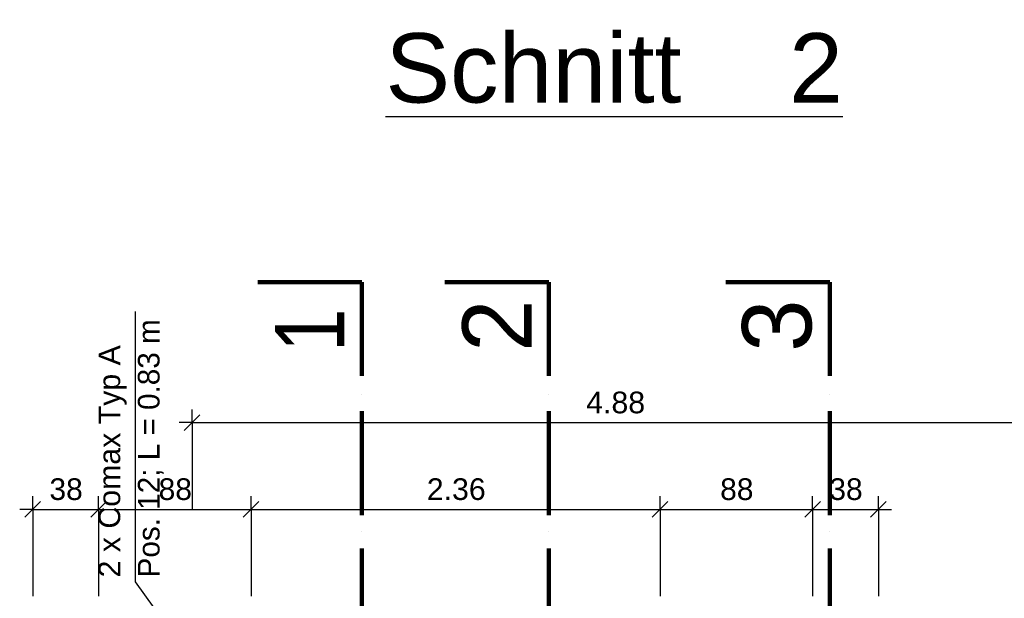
# Model space of a CAD drawing. Header units: metres. Extents: x 0.2 to 47.2, y 0.2 to 23.6.
# Tile 11 of 21: x 15.2 to 20.9, y 9.7 to 13. Entities that reach past the tile are written whole.
import ezdxf

# ---------------------------------------------------------------- set-up
doc = ezdxf.new("R2010")
doc.units = ezdxf.units.M
doc.linetypes.add('AUSGEZOGEN', pattern=[0])
for name, color, linetype, lineweight in [('XR$1$Beton geschnitten', 117, 'AUSGEZOGEN', 50), ('XR$1$Text Decke', 7, 'AUSGEZOGEN', 25), ('XR$1$Text Schnitt', 7, 'AUSGEZOGEN', 25), ('XR$1$Vermassung Decke', 7, 'AUSGEZOGEN', 25), ('XR$1$Wand Beton bewehrt', 117, 'AUSGEZOGEN', 50)]:
    doc.layers.add(name, color=color, linetype=linetype, lineweight=lineweight)
doc.styles.add('ARIAL', font='arial.ttf')

# ---------------------------------------------------------------- blocks, each defined once
blk = doc.blocks.new('COMPLEXOBJECT_12')
at = {"layer": 'XR$1$Vermassung Decke', "color": 7, "linetype": 'AUSGEZOGEN', "lineweight": 35, "transparency": 33554687}
for p, q in [((16.1903, 10.6721), (16.2803, 10.7621)), ((21.0703, 10.6721), (21.1603, 10.7621))]:
    blk.add_line(p, q, dxfattribs=at)
at = {"layer": 'XR$1$Vermassung Decke', "color": 7, "linetype": 'AUSGEZOGEN', "lineweight": 25, "transparency": 33554687}
for p, q in [((16.2353, 10.7171), (16.2353, 10.7921)), ((21.1153, 10.7171), (21.1153, 10.7921)), ((16.2353, 10.7171), (16.1603, 10.7171)), ((16.2353, 10.7171), (16.2353, 10.6421)), ((16.2353, 10.7171), (16.2353, 10.2171)), ((16.2353, 10.7171), (21.1153, 10.7171)), ((21.1153, 10.7171), (21.1153, 10.6421)), ((21.1153, 10.7171), (21.1153, 10.2171)), ((21.1153, 10.7171), (21.1903, 10.7171))]:
    blk.add_line(p, q, dxfattribs=at)
at = {"layer": 'XR$1$Vermassung Decke', "color": 7, "linetype": 'AUSGEZOGEN', "lineweight": 25, "transparency": 33554687, "insert": (18.5092, 10.7692), "char_height": 0.125, "width": 0.40422, "attachment_point": 7, "style": 'ARIAL'}
blk.add_mtext('\\W1.00;4.88', dxfattribs=at)
blk = doc.blocks.new('COMPLEXOBJECT_32')
at = {"layer": 'XR$1$Vermassung Decke', "color": 5, "linetype": 'AUSGEZOGEN', "lineweight": 25, "transparency": 33554687, "char_height": 0.125, "attachment_point": 7, "rotation": 90, "style": 'ARIAL'}
for s, insert, width in [('\\W0.98;Pos. 12; L = 0.83 m', (16.0705, 9.8245), 1.567154), ('\\W1.00;2 x Comax Typ A', (15.858, 9.8245), 1.404244)]:
    blk.add_mtext(s, dxfattribs=dict(at, insert=insert, width=width))
blk = doc.blocks.new('COMPLEXOBJECT_43')
at = {"layer": 'XR$1$Text Decke', "color": 7, "linetype": 'AUSGEZOGEN', "lineweight": 100, "transparency": 33554687}
blk.add_line((17.2143, 10.8794), (17.2143, 10.8794), dxfattribs=at)
blk = doc.blocks.new('COMPLEXOBJECT_45')
at = {"layer": 'XR$1$Text Decke', "color": 7, "linetype": 'AUSGEZOGEN', "lineweight": 100, "transparency": 33554687}
blk.add_line((17.2143, 10.0877), (17.2143, 10.0877), dxfattribs=at)
blk = doc.blocks.new('COMPLEXOBJECT_47')
at = {"layer": 'XR$1$Text Decke', "color": 7, "linetype": 'AUSGEZOGEN', "lineweight": 100, "transparency": 33554687, "insert": (17.1143, 11.1254), "char_height": 0.4, "width": 0.439504, "attachment_point": 7, "rotation": 90, "style": 'ARIAL'}
blk.add_mtext('\\W0.80;1', dxfattribs=at)
blk = doc.blocks.new('COMPLEXOBJECT_79')
at = {"layer": 'XR$1$Beton geschnitten', "color": 7, "linetype": 'AUSGEZOGEN', "lineweight": 50, "transparency": 33554687}
blk.add_line((15.9158, 15.9977), (15.9158, 13.3077), dxfattribs=at)
at = {"layer": 'XR$1$Wand Beton bewehrt', "color": 7, "linetype": 'AUSGEZOGEN', "lineweight": 50, "transparency": 33554687}
blk.add_line((17.4953, 9.2671), (17.4953, 9.4671), dxfattribs=at)
blk = doc.blocks.new('COMPLEXOBJECT_80')
at = {"layer": 'XR$1$Beton geschnitten', "color": 7, "linetype": 'AUSGEZOGEN', "lineweight": 50, "transparency": 33554687}
blk.add_line((17.5358, 15.7777), (17.7358, 15.7777), dxfattribs=at)
at = {"layer": 'XR$1$Wand Beton bewehrt', "color": 7, "linetype": 'AUSGEZOGEN', "lineweight": 50, "transparency": 33554687}
blk.add_line((16.6153, 9.4671), (16.6153, 9.2671), dxfattribs=at)
blk = doc.blocks.new('COMPLEXOBJECT_202')
at = {"layer": 'XR$1$Text Schnitt', "color": 7, "linetype": 'AUSGEZOGEN', "lineweight": 25, "transparency": 33554687, "insert": (17.3508, 12.557), "char_height": 0.4, "width": 2.839697, "attachment_point": 7, "style": 'ARIAL'}
blk.add_mtext('\\A1;{\\L\\fArial|i0|b0;\\H0.400000;\\W1.000000;\\C7;Schnitt    2\\l}\\P', dxfattribs=at)

msp = doc.modelspace()

# ---------------------------------------------------------------- linework, layer by layer
at = {"layer": 'XR$1$Text Decke', "color": 7, "linetype": 'AUSGEZOGEN', "lineweight": 100, "transparency": 33554687}
for p, q in [((17.2143, 11.5271), (16.6143, 11.5271)), ((17.2143, 10.9873), (17.2143, 11.5271)), ((18.2943, 11.5271), (17.6943, 11.5271)), ((18.2943, 10.9873), (18.2943, 11.5271)), ((19.9143, 11.5271), (19.3143, 11.5271)), ((19.9143, 10.9873), (19.9143, 11.5271)), ((17.2143, 10.8794), (17.2143, 10.8794)), ((17.2143, 10.8794), (17.2143, 10.8794)), ((18.2943, 10.8794), (18.2943, 10.8794)), ((18.2943, 10.8794), (18.2943, 10.8794)), ((19.9143, 10.8794), (19.9143, 10.8794)), ((19.9143, 10.8794), (19.9143, 10.8794)), ((19.9143, 10.8794), (19.9143, 10.8794)), ((17.2143, 10.1837), (17.2143, 10.7834)), ((18.2943, 10.1837), (18.2943, 10.7834)), ((19.9143, 10.1837), (19.9143, 10.7834)), ((17.2143, 10.0877), (17.2143, 10.0877)), ((17.2143, 10.0877), (17.2143, 10.0877)), ((18.2943, 10.0877), (18.2943, 10.0877)), ((19.9143, 10.0877), (19.9143, 10.0877)), ((19.9143, 10.0877), (19.9143, 10.0877)), ((19.9143, 10.0877), (19.9143, 10.0877)), ((17.2143, 9.404), (17.2143, 9.9917)), ((18.2943, 9.404), (18.2943, 9.9917)), ((19.9143, 9.404), (19.9143, 9.9917))]:
    msp.add_line(p, q, dxfattribs=at)
at = {"layer": 'XR$1$Vermassung Decke', "color": 5, "linetype": 'AUSGEZOGEN', "lineweight": 25, "transparency": 33554687}
for p, q in [((15.9094, 9.7983), (15.9094, 11.3583)), ((16.4959, 8.9871), (15.9094, 9.7983))]:
    msp.add_line(p, q, dxfattribs=at)
at = {"layer": 'XR$1$Vermassung Decke', "color": 7, "linetype": 'AUSGEZOGEN', "lineweight": 25, "transparency": 33554687}
for p, q in [((15.3153, 10.2171), (15.3153, 10.2921)), ((15.6953, 10.2171), (15.6953, 10.2921)), ((16.5753, 10.2171), (16.5753, 10.2921)), ((18.9353, 10.2171), (18.9353, 10.2921)), ((19.8153, 10.2171), (19.8153, 10.2921)), ((20.1953, 10.2171), (20.1953, 10.2921)), ((15.3153, 10.2171), (15.2403, 10.2171)), ((15.3153, 10.2171), (15.3153, 10.1421)), ((15.3153, 10.2171), (15.3153, 9.7171)), ((15.3153, 10.2171), (15.6953, 10.2171)), ((15.6953, 10.2171), (15.6953, 10.1421)), ((15.6953, 10.2171), (15.6953, 9.7171)), ((15.6953, 10.2171), (16.5753, 10.2171)), ((16.5753, 10.2171), (16.5753, 10.1421)), ((16.5753, 10.2171), (16.5753, 9.7171)), ((16.5753, 10.2171), (18.9353, 10.2171)), ((18.9353, 10.2171), (18.9353, 10.1421)), ((18.9353, 10.2171), (18.9353, 9.7171)), ((18.9353, 10.2171), (19.8153, 10.2171)), ((19.8153, 10.2171), (19.8153, 10.1421)), ((19.8153, 10.2171), (19.8153, 9.7171)), ((19.8153, 10.2171), (20.1953, 10.2171)), ((20.1953, 10.2171), (20.1953, 10.1421)), ((20.1953, 10.2171), (20.1953, 9.7171)), ((20.1953, 10.2171), (20.2703, 10.2171))]:
    msp.add_line(p, q, dxfattribs=at)
at = {"layer": 'XR$1$Vermassung Decke', "color": 7, "linetype": 'AUSGEZOGEN', "lineweight": 35, "transparency": 33554687}
for p, q in [((15.2703, 10.1721), (15.3603, 10.2621)), ((15.6503, 10.1721), (15.7403, 10.2621)), ((16.5303, 10.1721), (16.6203, 10.2621)), ((18.8903, 10.1721), (18.9803, 10.2621)), ((19.7703, 10.1721), (19.8603, 10.2621)), ((20.1503, 10.1721), (20.2403, 10.2621))]:
    msp.add_line(p, q, dxfattribs=at)

# ---------------------------------------------------------------- block references
at = {"layer": 'XR$1$Text Decke', "color": 7, "linetype": 'AUSGEZOGEN', "lineweight": 100, "transparency": 33554687}
msp.add_blockref('COMPLEXOBJECT_43', (0, 0), dxfattribs=at)
at = {"layer": 'XR$1$Vermassung Decke', "color": 5, "linetype": 'AUSGEZOGEN', "lineweight": 25, "transparency": 33554687}
msp.add_blockref('COMPLEXOBJECT_32', (0, 0), dxfattribs=at)
at = {"layer": 'XR$1$Vermassung Decke', "color": 7, "linetype": 'AUSGEZOGEN', "lineweight": 35, "transparency": 33554687}
msp.add_blockref('COMPLEXOBJECT_12', (0, 0), dxfattribs=at)
at = {"layer": 'XR$1$Wand Beton bewehrt', "color": 7, "linetype": 'AUSGEZOGEN', "lineweight": 50, "transparency": 33554687}
for name in ['COMPLEXOBJECT_79', 'COMPLEXOBJECT_80', 'COMPLEXOBJECT_202', 'COMPLEXOBJECT_47', 'COMPLEXOBJECT_45']:
    msp.add_blockref(name, (0, 0), dxfattribs=at)

# ---------------------------------------------------------------- texts
at = {"layer": 'XR$1$Text Decke', "color": 7, "linetype": 'AUSGEZOGEN', "lineweight": 100, "transparency": 33554687, "char_height": 0.4, "width": 0.501167, "attachment_point": 7, "rotation": 90, "style": 'ARIAL'}
for s, insert in [('\\W0.97;2', (18.1943, 11.1254)), ('\\W0.97;3', (19.8143, 11.1254))]:
    msp.add_mtext(s, dxfattribs=dict(at, insert=insert))
at = {"layer": 'XR$1$Vermassung Decke', "color": 7, "linetype": 'AUSGEZOGEN', "lineweight": 25, "transparency": 33554687, "char_height": 0.125, "attachment_point": 7, "style": 'ARIAL'}
for s, insert, width in [('\\W0.99;38', (15.412, 10.2693), 0.255737), ('\\W0.99;88', (16.042, 10.2692), 0.255737), ('\\W1.00;2.36', (17.5894, 10.2693), 0.40422), ('\\W0.99;88', (19.282, 10.2692), 0.255737), ('\\W0.99;38', (19.912, 10.2693), 0.255737)]:
    msp.add_mtext(s, dxfattribs=dict(at, insert=insert, width=width))

doc.saveas('drawing.dxf')
